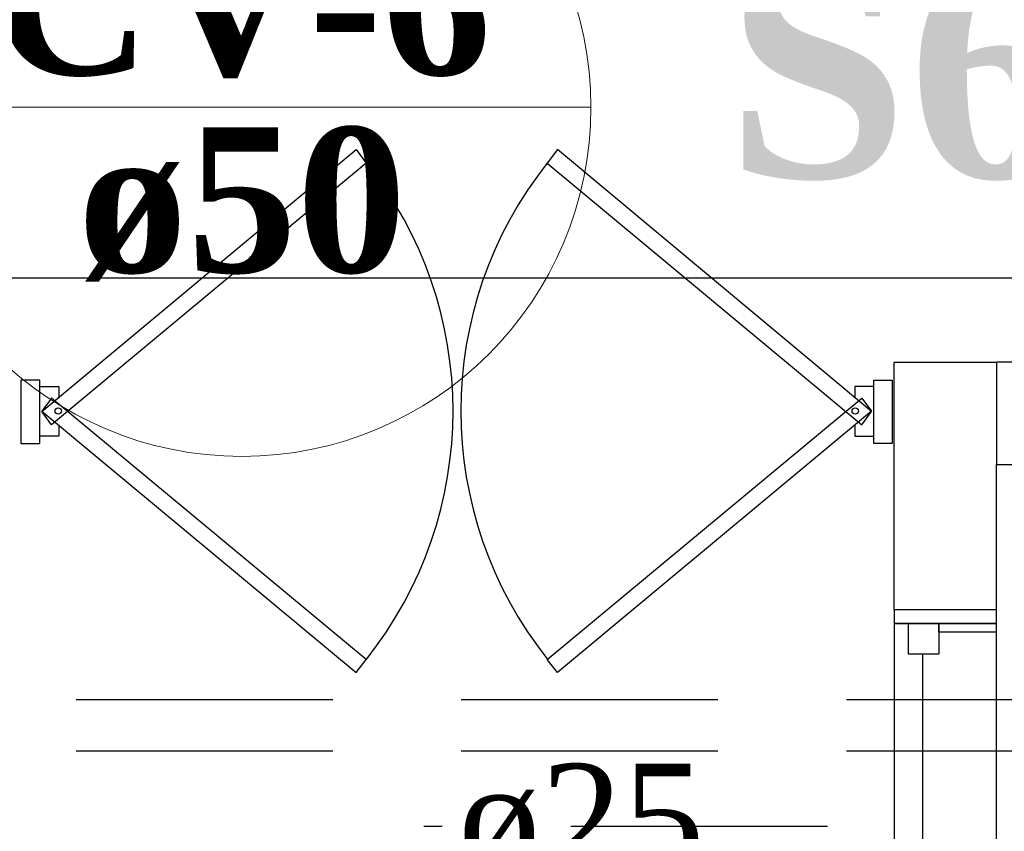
# Model space of a CAD drawing. Header units: millimetres. Extents: x 335 to 739279, y -1 to 84.
# Tile 23 of 244: x 356.08 to 357.99, y 30.25 to 31.83. Entities that reach past the tile are written whole.
import ezdxf

# ---------------------------------------------------------------- set-up
doc = ezdxf.new("R2010")
doc.units = ezdxf.units.MM
doc.header["$MEASUREMENT"] = 0
doc.linetypes.add('Dashed', pattern=[0.75, 0.5, -0.25])
for name, color, linetype, lineweight in [('CV-Indicação coluna', 5, 'Continuous', 20), ('CV-Textos coluna', 7, 'Continuous', 20), ('Textos', 7, 'Continuous', 5), ('TQ-Seção tubo', 1, 'Continuous', 30), ('TQ-Textos tubo', 7, 'Continuous', 20)]:
    doc.layers.add(name, color=color, linetype=linetype, lineweight=lineweight)
doc.styles.add('TimesNewRoman', font='times.ttf')
doc.styles.add('TimesNewRomanN', font='timesbd.ttf')

msp = doc.modelspace()

# ---------------------------------------------------------------- linework, layer by layer
at = {"color": 7}
for p, q in [((357.7788, 31.1609), (357.9778, 31.1609)), ((357.7788, 30.9619), (357.7788, 31.1609)), ((358.0208, 31.1609), (357.9778, 31.1609)), ((358.0038, 31.1609), (357.9778, 31.1609)), ((357.9778, 31.1609), (357.9778, 30.9619)), ((356.1148, 31.1259), (356.0778, 31.1259)), ((356.0778, 31.1259), (356.0778, 31.0029)), ((356.1148, 31.0029), (356.1148, 31.1259)), ((357.7388, 31.0029), (357.7388, 31.1259)), ((357.7388, 31.1259), (357.7748, 31.1259)), ((357.7748, 31.1259), (357.7748, 31.0029)), ((356.0778, 31.0029), (356.1148, 31.0029)), ((357.7748, 31.0029), (357.7388, 31.0029)), ((357.7788, 30.6789), (357.7788, 30.9619)), ((357.9778, 30.9619), (360.1738, 30.9619)), ((357.9778, 30.6789), (357.9778, 30.9619)), ((357.9778, 30.9619), (358.0038, 30.9619)), ((357.9778, 30.9619), (358.0038, 30.9619)), ((357.9778, 30.6789), (357.7788, 30.6789)), ((357.7788, 30.6789), (357.7788, 30.6519)), ((357.9778, 30.6519), (357.9778, 30.6789)), ((357.9778, 30.6319), (357.9778, 30.6729)), ((357.8658, 30.6519), (357.7788, 30.6519)), ((357.7788, 30.6519), (357.9778, 30.6519)), ((357.7788, 30.6519), (357.7788, 28.0499)), ((357.9778, 30.6519), (357.7788, 30.6519)), ((357.8058, 30.6519), (357.8658, 30.6519)), ((357.8058, 30.6519), (357.8058, 30.5929)), ((357.8658, 30.6519), (357.8658, 30.5929)), ((357.8658, 30.6359), (357.8658, 30.6519)), ((357.9778, 28.0659), (357.9778, 30.6519)), ((357.8658, 30.6359), (357.9778, 30.6359)), ((357.8058, 30.5929), (357.8658, 30.5929)), ((357.8348, 28.1089), (357.8348, 30.5929))]:
    msp.add_line(p, q, dxfattribs=at)
at = {"color": 8, "linetype": 'Dashed'}
msp.add_line((357.6488, 30.2569), (356.8628, 30.2569), dxfattribs=at)
at = {"color": 7, "linetype": 'Continuous'}
for points in [[(356.7308, 31.5749), (356.7508, 31.5489), (356.1378, 31.0389), (356.1188, 31.0649), (356.7308, 31.5749)], [(357.1228, 31.5749), (357.1028, 31.5489), (357.7158, 31.0389), (357.7348, 31.0649), (357.1228, 31.5749)], [(356.7308, 30.5569), (356.7508, 30.5819), (356.1378, 31.0909), (356.1188, 31.0659), (356.7308, 30.5569)], [(357.1228, 30.5569), (357.1028, 30.5819), (357.7158, 31.0909), (357.7348, 31.0659), (357.1228, 30.5569)]]:
    msp.add_lwpolyline(points, close=True, dxfattribs=at)
at = {"color": 3}
msp.add_lwpolyline([(365.3852, 27.2475), (348.9989, 27.2475), (348.9989, 31.3252), (365.3852, 31.3252)], close=True, dxfattribs=at)
at = {"color": 7}
for points in [[(356.1518, 31.0389), (356.1518, 31.0169), (356.1148, 31.0169), (356.1148, 31.1139), (356.1518, 31.1139), (356.1518, 31.0909)], [(357.7018, 31.0389), (357.7018, 31.0169), (357.7388, 31.0169), (357.7388, 31.1139), (357.7018, 31.1139), (357.7018, 31.0909)]]:
    msp.add_lwpolyline(points, dxfattribs=at)
for centre in [(356.1508, 31.0659), (357.7028, 31.0659)]:
    msp.add_circle(centre, 0.00614, dxfattribs=at)
at = {"color": 7, "linetype": 'Continuous'}
for centre, start, end in [((356.1428, 31.0659), 321.43, 38.5696), ((357.7118, 31.0659), 141.43, 218.57)]:
    msp.add_arc(centre, 0.7769, start, end, dxfattribs=at)
at = {"layer": 'CV-Indicação coluna'}
msp.add_line((355.8283, 31.6575), (357.1883, 31.6575), dxfattribs=at)
msp.add_circle((356.5083, 31.6575), 0.68, dxfattribs=at)
at = {"layer": 'TQ-Seção tubo', "linetype": 'Dashed'}
for p, q in [((358.1856, 30.5033), (354.8598, 30.5033)), ((358.1856, 30.4033), (354.8598, 30.4033))]:
    msp.add_line(p, q, dxfattribs=at)

# ---------------------------------------------------------------- texts
at = {"layer": 'CV-Textos coluna', "char_height": 0.2824, "attachment_point": 8, "line_spacing_factor": 0.798, "style": 'TimesNewRomanN'}
for s, insert, width in [('CV-6', (356.5088, 31.7141), 1.741633), ('ø50', (356.5088, 31.3181), 1.152387)]:
    msp.add_mtext(s, dxfattribs=dict(at, insert=insert, width=width))
at = {"layer": 'Textos', "color": 3, "insert": (357.4506, 31.5142), "char_height": 0.4236, "width": 1.298882, "attachment_point": 7, "line_spacing_factor": 0.9, "style": 'TimesNewRomanN'}
msp.add_mtext('S6', dxfattribs=at)
at = {"layer": 'TQ-Textos tubo', "insert": (356.9298, 30.1538), "char_height": 0.2118, "width": 0.896301, "attachment_point": 7, "line_spacing_factor": 0.798, "style": 'TimesNewRoman'}
msp.add_mtext('ø25', dxfattribs=at)

doc.saveas('drawing.dxf')
